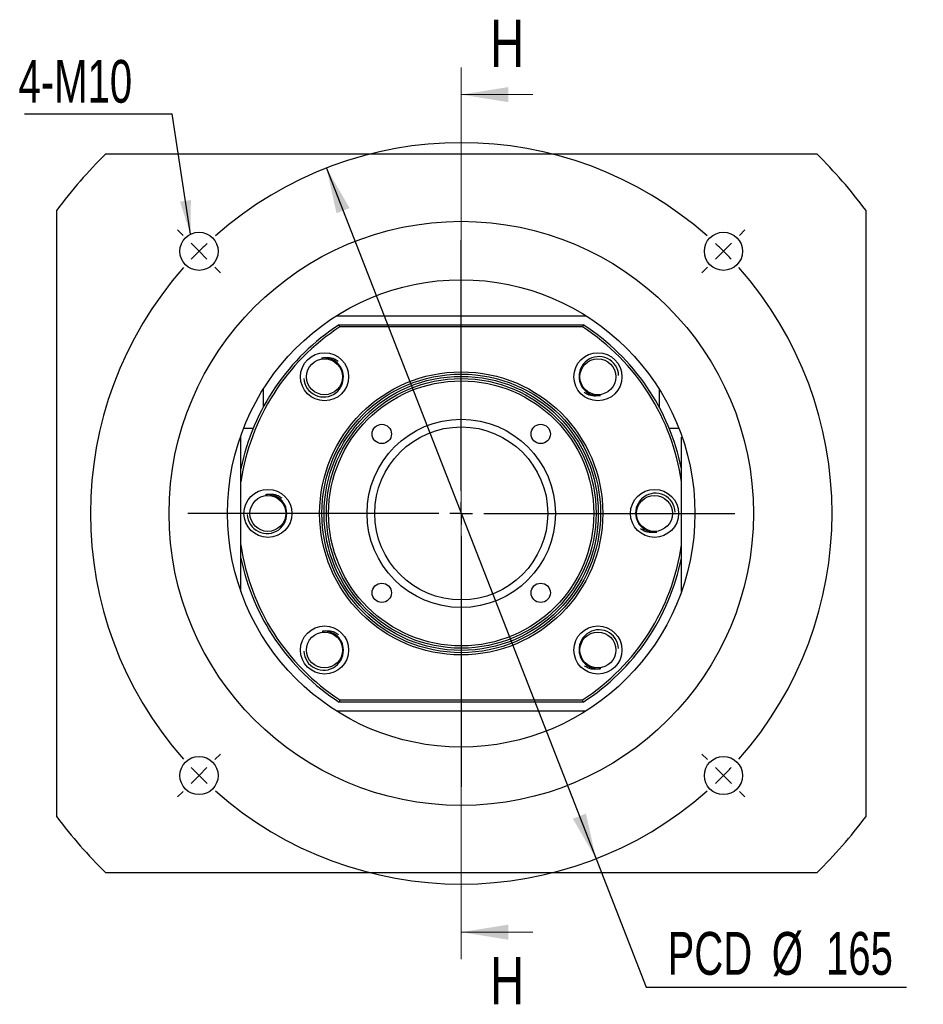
# Model space of a CAD drawing. Header units: millimetres. Extents: x 24 to 293, y 4 to 207.
# Tile 1 of 5: x 24 to 91, y 16 to 89. Entities that reach past the tile are written whole.
import ezdxf

# ---------------------------------------------------------------- set-up
doc = ezdxf.new("R2010")
doc.units = ezdxf.units.MM
doc.layers.add('圖層0', color=7, linetype='Continuous')
doc.styles.add('SLDTEXTSTYLE0', font='TXT', dxfattribs={"width": 0.7})
doc.styles.add('SLDTEXTSTYLE3', font='TXT', dxfattribs={"width": 0.75})
doc.dimstyles.new('SLDDIMSTYLE1', dxfattribs={"dimtxt": 3.389974, "dimasz": 2.5, "dimexe": 0, "dimexo": 0.0625, "dimgap": 0.847493, "dimtad": 0, "dimtih": 1, "dimtoh": 1, "dimlfac": 3, "dimrnd": 1e-09, "dimzin": 12, "dimdsep": 46, "dimtxsty": 'SLDTEXTSTYLE0', "dimsah": 1, "dimcen": 0, "dimadec": 0, "dimazin": 3, "dimtfac": 1, "dimtmove": 0, "dimatfit": 3, "dimfxl": 1, "dimfrac": 2, "dimtolj": 1, "dimtzin": 12, "dimarcsym": 0})
doc.dimstyles.new('SLDDIMSTYLE2', dxfattribs={"dimtxt": 0.18, "dimasz": 2.5, "dimexe": 0, "dimexo": 0.0625, "dimgap": 0, "dimtad": 0, "dimtih": 1, "dimtoh": 1, "dimdec": 0, "dimrnd": 1e-09, "dimzin": 0, "dimdsep": 46, "dimtxsty": 'Standard', "dimsah": 1, "dimcen": 0.09, "dimadec": 0, "dimazin": 0, "dimtfac": 2.5, "dimtdec": 0, "dimtofl": 0, "dimtmove": 0, "dimatfit": 3, "dimfxl": 1, "dimfrac": 2, "dimtolj": 1, "dimtzin": 0, "dimarcsym": 0})

# ---------------------------------------------------------------- blocks, each defined once
blk = doc.blocks.new('_D')
at = {"layer": '圖層0', "color": 7}
for p, q in [((46.868, 78.434), (66.86, 27.196)), ((66.86, 27.196), (70.577, 17.67)), ((70.577, 17.67), (89.88, 17.67))]:
    blk.add_line(p, q, dxfattribs=at)
for points in [[(46.868, 78.434), (47.615, 75.087), (48.586, 75.466)], [(66.86, 27.196), (66.114, 30.544), (65.142, 30.165)]]:
    blk.add_solid(points, dxfattribs=at)
at = {"layer": '圖層0', "color": 7, "char_height": 3.175, "attachment_point": 1, "style": 'SLDTEXTSTYLE0'}
for s, insert in [('PCD', (72.165, 21.763)), ('%%c', (79.896, 21.763)), ('165', (83.918, 21.763))]:
    blk.add_mtext(s, dxfattribs=dict(at, insert=insert))
blk = doc.blocks.new('SW_NOTE_0')
at = {"layer": '圖層0', "color": 0}
blk.add_line((-10.952, 0), (0, 0), dxfattribs=at)
at = {"layer": '圖層0', "color": 0, "insert": (-11.394, 3.988), "char_height": 3.175, "attachment_point": 1, "style": 'SLDTEXTSTYLE0'}
blk.add_mtext('4-M10', dxfattribs=at)
blk = doc.blocks.new('SW_CENTERMARKSYMBOL_0')
at = {"layer": '圖層0', "color": 0}
for p, q in [((0, 1.667), (0, 20.279)), ((0, 0), (0, 0.833)), ((-1.667, 0), (-20.279, 0)), ((0, 0), (-0.833, 0)), ((0, 0), (0, -0.833)), ((0, 0), (0.833, 0)), ((1.667, 0), (20.279, 0)), ((0, -1.667), (0, -20.279))]:
    blk.add_line(p, q, dxfattribs=at)
blk = doc.blocks.new('SW_CENTERMARKSYMBOL_1')
at = {"layer": '圖層0', "color": 0}
for p, q in [((-40.069, 1.179), (-40.482, 1.591)), ((1.179, 1.179), (1.591, 1.591)), ((-19.445, -17.779), (-19.445, 0.833)), ((-38.891, 0), (-39.48, 0.589)), ((-38.891, 0), (-38.302, -0.589)), ((0, 0), (-0.589, -0.589)), ((0, 0), (0.589, 0.589)), ((-37.712, -1.179), (-37.3, -1.591)), ((-1.179, -1.179), (-1.591, -1.591)), ((-19.445, -19.445), (-19.445, -18.612)), ((-21.112, -19.445), (-39.724, -19.445)), ((-19.445, -19.445), (-20.279, -19.445)), ((-19.445, -19.445), (-19.445, -20.279)), ((-19.445, -19.445), (-18.612, -19.445)), ((-17.779, -19.445), (0.833, -19.445)), ((-19.445, -21.112), (-19.445, -39.724)), ((-37.712, -37.712), (-37.3, -37.3)), ((-1.179, -37.712), (-1.591, -37.3)), ((-38.891, -38.891), (-38.302, -38.302)), ((0, -38.891), (-0.589, -38.302)), ((-38.891, -38.891), (-39.48, -39.48)), ((0, -38.891), (0.589, -39.48)), ((-40.069, -40.069), (-40.482, -40.482)), ((1.179, -40.069), (1.591, -40.482))]:
    blk.add_line(p, q, dxfattribs=at)
for start, end in [(48.47247, 131.52753), (135, 136.73624), (133.26376, 135), (45, 46.73624), (43.26376, 45), (138.47247, 221.52753), (318.47247, 41.52753), (223.26376, 225), (315, 316.73624), (225, 226.73624), (313.26376, 315), (228.47247, 311.52753)]:
    blk.add_arc((-19.445, -19.445), 27.5, start, end, dxfattribs=at)

msp = doc.modelspace()

# ---------------------------------------------------------------- linework, layer by layer
at = {"color": 7, "linetype": 'Continuous', "lineweight": 18}
for p, q in [((56.8643, 85.8821), (56.8643, 19.7487)), ((62.1843, 83.8821), (56.8643, 83.8821)), ((62.1843, 21.7487), (56.8643, 21.7487))]:
    msp.add_line(p, q, dxfattribs=at)
at = {"color": 7, "linetype": 'Continuous', "lineweight": 25}
for p, q in [((30.4988, 79.482), (83.2297, 79.482)), ((26.8643, 30.3154), (26.8643, 75.3154)), ((86.8643, 75.3154), (86.8643, 30.3154)), ((47.6267, 67.4821), (66.1019, 67.4821)), ((47.8211, 66.8154), (65.9074, 66.8154)), ((65.8581, 66.6487), (47.8704, 66.6487)), ((42.1976, 60.7316), (42.1976, 62.053)), ((71.5309, 62.053), (71.5309, 60.7316)), ((40.5309, 58.4821), (40.4834, 58.4821)), ((40.5309, 47.0131), (40.5309, 58.4821)), ((40.7294, 59.1487), (41.4478, 59.1487)), ((72.2807, 59.1487), (72.9991, 59.1487)), ((73.1976, 47.0131), (73.1976, 58.4821)), ((73.1976, 58.4821), (73.2451, 58.4821)), ((65.9074, 38.8154), (47.8211, 38.8154)), ((47.8704, 38.9821), (65.8581, 38.9821)), ((66.1019, 38.1487), (47.6267, 38.1487)), ((83.2297, 26.1487), (30.4988, 26.1487))]:
    msp.add_line(p, q, dxfattribs=at)
for centre, radius in [((56.8643, 52.8154), 21.6667), ((37.4188, 72.2608), 1.4167), ((76.3097, 72.2608), 1.4167), ((56.8643, 52.8154), 17.3333), ((46.7291, 62.9506), 1.7833), ((46.7291, 62.9506), 1.3333), ((66.9995, 62.9506), 1.7833), ((66.9995, 62.9506), 1.3333), ((56.8643, 52.8154), 10.5), ((56.8643, 52.8154), 10.3333), ((56.8643, 52.8154), 10.1667), ((56.8643, 52.8154), 10), ((56.8643, 52.8154), 9.8333), ((56.8643, 52.8154), 6.9833), ((50.9717, 58.7079), 0.7167), ((56.8643, 52.8154), 6.4167), ((62.7568, 58.7079), 0.7167), ((42.5309, 52.8154), 1.7833), ((42.5309, 52.8154), 1.3333), ((71.1976, 52.8154), 1.7833), ((71.1976, 52.8154), 1.3333), ((50.9717, 46.9228), 0.7167), ((62.7568, 46.9228), 0.7167), ((46.7291, 42.6802), 1.7833), ((46.7291, 42.6802), 1.3333), ((66.9995, 42.6802), 1.7833), ((66.9995, 42.6802), 1.3333), ((37.4188, 33.3699), 1.4167), ((76.3097, 33.3699), 1.4167)]:
    msp.add_circle(centre, radius, dxfattribs=at)
for centre, radius, start, end in [((56.8643, 52.8154), 37.5, 134.67461, 143.130102), ((56.8643, 52.8154), 37.5, 36.869898, 45.32539), ((56.8643, 52.8154), 16.6667, 122.85988, 168.521659), ((56.8643, 52.8154), 16.5, 123.030152, 171.849462), ((56.8643, 52.8154), 16.5, 8.150538, 56.969848), ((56.8643, 52.8154), 16.6667, 11.478341, 57.14012), ((67.0687, 62.9784), 1.4684, 2.155262, 188.293266), ((46.6605, 62.9212), 1.4684, 183.485375, 9.623421), ((71.2668, 52.8432), 1.4684, 2.155284, 188.293243), ((42.4617, 52.7876), 1.4684, 182.155284, 8.293243), ((56.8643, 52.8154), 16.5, 188.150538, 236.969848), ((56.8643, 52.8154), 16.5, 303.030152, 351.849462), ((56.8643, 52.8154), 16.6667, 191.478341, 237.14012), ((56.8643, 52.8154), 16.6667, 302.85988, 348.521659), ((67.068, 42.7096), 1.4684, 3.485375, 189.623421), ((46.6598, 42.6524), 1.4684, 182.155262, 8.293266), ((56.8643, 52.8154), 37.5, 216.869898, 225.32539), ((56.8643, 52.8154), 37.5, 314.67461, 323.130102)]:
    msp.add_arc(centre, radius, start, end, dxfattribs=at)
for points in [[(47.8704, 66.6487), (47.854, 66.7043), (47.8375, 66.7598), (47.8211, 66.8154)], [(65.9074, 66.8154), (65.891, 66.7598), (65.8746, 66.7043), (65.8581, 66.6487)], [(47.8704, 38.9821), (47.854, 38.9265), (47.8375, 38.8709), (47.8211, 38.8154)], [(65.9074, 38.8154), (65.891, 38.8709), (65.8746, 38.9265), (65.8581, 38.9821)]]:
    msp.add_open_spline(points, degree=3, dxfattribs=at)
for points, knots in [([(46.513, 64.3298), (46.6688, 64.3581), (46.9828, 64.415), (47.4185, 64.3308), (47.6424, 64.179), (47.7328, 64.1177)], [0, 0, 0, 0, 0.3698527, 0.7455695, 1, 1, 1, 1]), ([(48.1083, 63.1667), (48.0799, 63.3479), (48.0155, 63.5227), (47.8246, 63.835), (47.6979, 63.9722), (47.402, 64.1873), (47.2319, 64.2654), (46.9681, 64.329), (46.8776, 64.3417), (46.6947, 64.3492), (46.6036, 64.344), (46.513, 64.3298)], [0, 0, 0, 0, 0.25, 0.25, 0.5, 0.5, 0.75, 0.75, 0.875, 0.875, 1, 1, 1, 1]), ([(65.6156, 62.7666), (65.6398, 62.5847), (65.7, 62.4085), (65.8836, 62.0919), (66.0071, 61.9518), (66.298, 61.7298), (66.4663, 61.6478), (66.7285, 61.5781), (66.8187, 61.5633), (67.0014, 61.5516), (67.0925, 61.5546), (67.1835, 61.5667)], [0, 0, 0, 0, 0.25, 0.25, 0.5, 0.5, 0.75, 0.75, 0.875, 0.875, 1, 1, 1, 1]), ([(67.1835, 61.5667), (67.027, 61.5421), (66.7117, 61.4924), (66.2781, 61.5867), (66.0579, 61.7437), (65.9689, 61.8071)], [0, 0, 0, 0, 0.3698525, 0.7455695, 1, 1, 1, 1]), ([(42.3469, 54.1992), (42.5033, 54.2239), (42.8186, 54.2736), (43.2523, 54.1792), (43.4725, 54.0222), (43.5615, 53.9588)], [0, 0, 0, 0, 0.3698526, 0.7455698, 1, 1, 1, 1]), ([(43.9148, 52.9994), (43.8906, 53.1813), (43.8303, 53.3575), (43.6467, 53.6741), (43.5233, 53.8142), (43.2324, 54.0362), (43.0641, 54.1182), (42.8019, 54.1879), (42.7117, 54.2027), (42.529, 54.2144), (42.4379, 54.2113), (42.3469, 54.1992)], [0, 0, 0, 0, 0.25, 0.25, 0.5, 0.5, 0.75, 0.75, 0.875, 0.875, 1, 1, 1, 1]), ([(69.8137, 52.6314), (69.8379, 52.4495), (69.8982, 52.2733), (70.0818, 51.9567), (70.2053, 51.8166), (70.4961, 51.5946), (70.6644, 51.5126), (70.9266, 51.4429), (71.0168, 51.4281), (71.1995, 51.4164), (71.2906, 51.4194), (71.3816, 51.4315)], [0, 0, 0, 0, 0.25, 0.25, 0.5, 0.5, 0.75, 0.75, 0.875, 0.875, 1, 1, 1, 1]), ([(71.3816, 51.4315), (71.2252, 51.4069), (70.9099, 51.3572), (70.4763, 51.4515), (70.256, 51.6085), (70.167, 51.6719)], [0, 0, 0, 0, 0.3698526, 0.7455698, 1, 1, 1, 1]), ([(46.5451, 44.064), (46.7015, 44.0887), (47.0168, 44.1384), (47.4504, 44.044), (47.6707, 43.887), (47.7596, 43.8236)], [0, 0, 0, 0, 0.3698525, 0.7455695, 1, 1, 1, 1]), ([(48.1129, 42.8642), (48.0887, 43.0461), (48.0285, 43.2223), (47.8449, 43.5389), (47.7214, 43.679), (47.4305, 43.901), (47.2623, 43.983), (47, 44.0527), (46.9098, 44.0675), (46.7272, 44.0792), (46.636, 44.0761), (46.5451, 44.064)], [0, 0, 0, 0, 0.25, 0.25, 0.5, 0.5, 0.75, 0.75, 0.875, 0.875, 1, 1, 1, 1]), ([(65.6202, 42.4641), (65.6486, 42.2828), (65.713, 42.1081), (65.9039, 41.7958), (66.0306, 41.6586), (66.3265, 41.4435), (66.4966, 41.3653), (66.7604, 41.3018), (66.8509, 41.2891), (67.0338, 41.2816), (67.1249, 41.2868), (67.2155, 41.301)], [0, 0, 0, 0, 0.25, 0.25, 0.5, 0.5, 0.75, 0.75, 0.875, 0.875, 1, 1, 1, 1]), ([(67.2155, 41.301), (67.0597, 41.2727), (66.7457, 41.2157), (66.31, 41.3), (66.0861, 41.4518), (65.9957, 41.5131)], [0, 0, 0, 0, 0.3698527, 0.7455695, 1, 1, 1, 1])]:
    msp.add_open_spline(points, degree=3, knots=knots, dxfattribs=at)
at = {"color": 7, "linetype": 'Continuous', "lineweight": 18}
for points in [[(56.8643, 83.8821), (60.3643, 83.3221), (60.3643, 84.4421)], [(56.8643, 21.7487), (60.3643, 21.1887), (60.3643, 22.3087)]]:
    msp.add_solid(points, dxfattribs=at)

# ---------------------------------------------------------------- block references
at = {"layer": '圖層0', "color": 7}
for name, p in [('SW_NOTE_0', (35.4293, 82.4674)), ('SW_CENTERMARKSYMBOL_1', (76.3097, 72.2608)), ('SW_CENTERMARKSYMBOL_0', (56.8643, 52.8154))]:
    msp.add_blockref(name, p, dxfattribs=at)

# ---------------------------------------------------------------- texts
at = {"color": 7, "linetype": 'Continuous', "char_height": 3.5, "attachment_point": 1, "style": 'SLDTEXTSTYLE3'}
for insert in [(58.9986, 89.4397), (58.9986, 19.898)]:
    msp.add_mtext('H', dxfattribs=dict(at, insert=insert))

# ---------------------------------------------------------------- dimensions: what is measured, and where the dimension line sits
at = {"layer": '圖層0', "color": 7}
dim = msp.add_diameter_dim_2p(p1=(66.8601, 27.1964), p2=(46.8684, 78.4344), text='PCD<>', dimstyle='SLDDIMSTYLE1', dxfattribs=at)
dim.commit()
dim.dimension.update_dxf_attribs({"geometry": '_D', "text_midpoint": (81.0222, 20.2073), "dimtype": 163})

# ---------------------------------------------------------------- leaders
msp.add_leader([(36.7857, 73.5281), (35.4293, 82.4674)], dimstyle='SLDDIMSTYLE2', dxfattribs=at)

doc.saveas('drawing.dxf')
